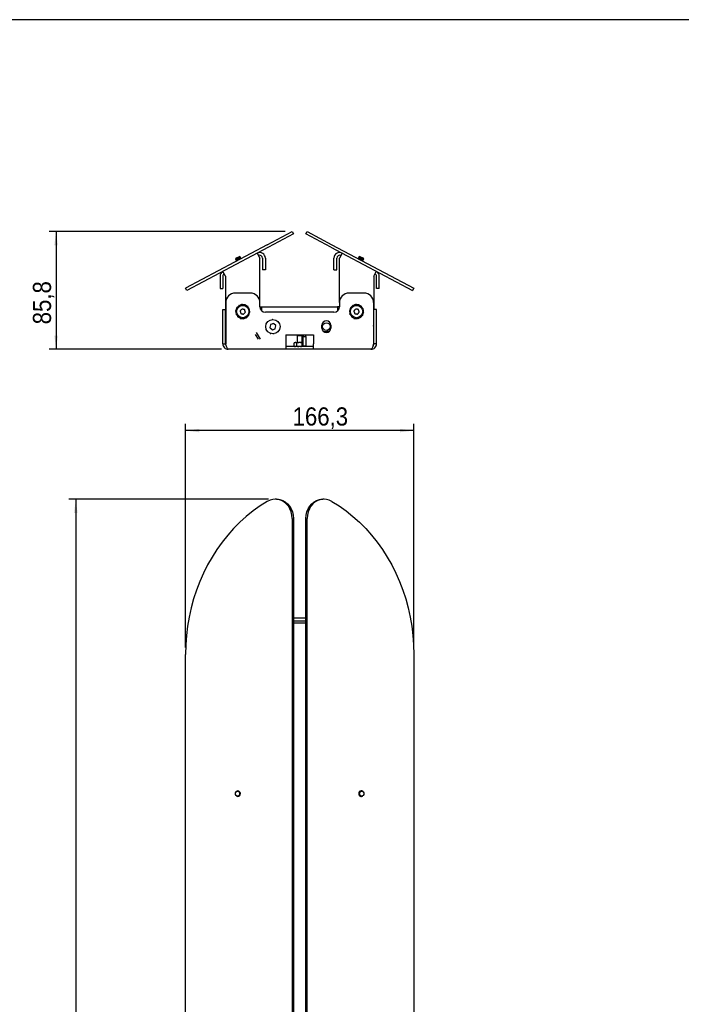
# Model space of a CAD drawing. Header units: millimetres. Extents: x 55 to 2105, y 106 to 1541.
# Tile 3 of 6: x 515 to 997, y 823 to 1541. Entities that reach past the tile are written whole.
import ezdxf

# ---------------------------------------------------------------- set-up
doc = ezdxf.new("R2010")
doc.units = ezdxf.units.MM
doc.header["$LTSCALE"] = 5
doc.linetypes.add('SLD-Solido', pattern=[0])
doc.layers.add('QUOTE', color=1, linetype='SLD-Solido')
doc.layers.add('SCHIZZI', color=9, linetype='Continuous')
doc.styles.add('SLDTEXTSTYLE3', font='GOTHIC.TTF', dxfattribs={"width": 0.913})
doc.dimstyles.new('SLDDIMSTYLE0', dxfattribs={"dimtxt": 13.229167, "dimasz": 10, "dimexe": 0, "dimexo": 0.0625, "dimgap": 3.307292, "dimtad": 1, "dimdec": 1, "dimrnd": 1e-09, "dimzin": 12, "dimdsep": 46, "dimtxsty": 'SLDTEXTSTYLE3', "dimsah": 1, "dimcen": 0.09, "dimadec": 0, "dimazin": 3, "dimtfac": 1, "dimtdec": 1, "dimtofl": 0, "dimtmove": 0, "dimatfit": 3, "dimfxl": 1, "dimfrac": 2, "dimtolj": 1, "dimtzin": 12, "dimarcsym": 0})
doc.dimstyles.new('SLDDIMSTYLE1', dxfattribs={"dimtxt": 13.229167, "dimasz": 10, "dimexe": 0, "dimexo": 0.0625, "dimgap": 3.307292, "dimtad": 1, "dimdec": 0, "dimrnd": 1e-09, "dimzin": 12, "dimdsep": 46, "dimtxsty": 'SLDTEXTSTYLE3', "dimsah": 1, "dimcen": 0.09, "dimadec": 0, "dimazin": 3, "dimtfac": 1, "dimtdec": 0, "dimtofl": 0, "dimtmove": 0, "dimatfit": 3, "dimfxl": 1, "dimfrac": 2, "dimtolj": 1, "dimtzin": 12, "dimarcsym": 0})

# ---------------------------------------------------------------- blocks, each defined once
blk = doc.blocks.new('_D')
at = {"layer": 'QUOTE', "transparency": 16777216}
for p, q in [((635.75, 1083.37), (635.75, 1246.45)), ((802.08, 1241.45), (635.75, 1241.45)), ((802.08, 1083.37), (802.08, 1246.45))]:
    blk.add_line(p, q, dxfattribs=at)
for points in [[(635.75, 1241.45), (645.75, 1240.2), (645.75, 1242.7)], [(802.08, 1241.45), (792.08, 1242.7), (792.08, 1240.2)]]:
    blk.add_solid(points, dxfattribs=at)
at = {"layer": 'QUOTE', "transparency": 16777216, "insert": (713.79, 1258.35), "char_height": 13.229, "attachment_point": 1, "style": 'SLDTEXTSTYLE3'}
blk.add_mtext('166,3', dxfattribs=at)
blk = doc.blocks.new('_D_1')
at = {"layer": 'QUOTE', "transparency": 16777216}
for p, q in [((696.09, 1191.45), (550.75, 1191.45)), ((555.75, 1191.45), (555.75, 391.28)), ((696.09, 391.28), (550.75, 391.28))]:
    blk.add_line(p, q, dxfattribs=at)
for points in [[(555.75, 1191.45), (554.5, 1181.45), (557, 1181.45)], [(555.75, 391.28), (557, 401.28), (554.5, 401.28)]]:
    blk.add_solid(points, dxfattribs=at)
at = {"layer": 'QUOTE', "transparency": 16777216, "insert": (538.85, 778.25), "char_height": 13.229, "attachment_point": 1, "rotation": 90, "style": 'SLDTEXTSTYLE3'}
blk.add_mtext('800', dxfattribs=at)
blk = doc.blocks.new('_D_2')
at = {"layer": 'QUOTE', "transparency": 16777216}
for p, q in [((708.45, 1386.48), (536.37, 1386.48)), ((541.37, 1386.48), (541.37, 1300.67)), ((661.92, 1300.67), (536.37, 1300.67))]:
    blk.add_line(p, q, dxfattribs=at)
for points in [[(541.37, 1386.48), (540.12, 1376.48), (542.62, 1376.48)], [(541.37, 1300.67), (542.62, 1310.67), (540.12, 1310.67)]]:
    blk.add_solid(points, dxfattribs=at)
at = {"layer": 'QUOTE', "transparency": 16777216, "insert": (524.47, 1318.89), "char_height": 13.229, "attachment_point": 1, "rotation": 90, "style": 'SLDTEXTSTYLE3'}
blk.add_mtext('85,8', dxfattribs=at)

msp = doc.modelspace()

# ---------------------------------------------------------------- linework, layer by layer
for p, q in [((695.36, 1376.86), (713.45, 1386.48)), ((713.45, 1386.48), (714.39, 1384.71)), ((723.45, 1384.71), (724.38, 1386.48)), ((724.38, 1386.48), (742.47, 1376.86)), ((714.39, 1384.71), (696.3, 1375.09)), ((741.54, 1375.09), (723.45, 1384.71)), ((695.36, 1376.86), (635.75, 1345.16)), ((696.3, 1375.09), (636.69, 1343.4)), ((688.04, 1370.7), (689.92, 1367.17)), ((741.54, 1375.09), (801.15, 1343.4)), ((742.47, 1376.86), (802.08, 1345.16)), ((749.8, 1370.7), (747.92, 1367.17)), ((675.21, 1368.41), (672.12, 1366.76)), ((672.12, 1366.76), (672.31, 1366.41)), ((672.43, 1366.18), (672.54, 1365.96)), ((672.66, 1365.74), (672.78, 1365.52)), ((672.89, 1365.3), (673.01, 1365.08)), ((674.86, 1367.97), (675.13, 1367.83)), ((675.52, 1367.83), (675.21, 1368.41)), ((675.75, 1367.38), (675.63, 1367.61)), ((675.98, 1366.94), (675.87, 1367.16)), ((676.15, 1366.64), (676.1, 1366.72)), ((689.92, 1334.67), (689.92, 1367.17)), ((691.92, 1367.17), (691.92, 1358.52)), ((693.92, 1367.17), (693.92, 1358.52)), ((743.92, 1358.52), (743.92, 1367.17)), ((745.92, 1358.52), (745.92, 1367.17)), ((747.92, 1334.67), (747.92, 1367.17)), ((761.85, 1366.94), (761.73, 1366.72)), ((762.09, 1367.38), (761.97, 1367.17)), ((762.32, 1367.83), (762.2, 1367.61)), ((762.63, 1368.41), (762.44, 1368.05)), ((765.72, 1366.76), (762.63, 1368.41)), ((764.78, 1365), (764.82, 1365.08)), ((764.94, 1365.3), (765.06, 1365.52)), ((765.16, 1366.81), (765.2, 1366.51)), ((765.18, 1365.74), (765.29, 1365.96)), ((765.41, 1366.18), (765.72, 1366.76)), ((664.92, 1353.87), (663.04, 1357.41)), ((693.92, 1358.52), (691.92, 1358.52)), ((743.92, 1358.52), (745.92, 1358.52)), ((772.92, 1353.87), (774.8, 1357.41)), ((660.92, 1353.87), (660.92, 1344.98)), ((662.92, 1353.87), (662.92, 1344.98)), ((664.92, 1353.87), (664.92, 1329.67)), ((772.92, 1353.87), (772.92, 1329.67)), ((774.92, 1344.98), (774.92, 1353.87)), ((776.92, 1344.98), (776.92, 1353.87)), ((636.69, 1343.4), (635.75, 1345.16)), ((660.92, 1344.98), (662.92, 1344.98)), ((776.92, 1344.98), (774.92, 1344.98)), ((802.08, 1345.16), (801.15, 1343.4)), ((665.02, 1334.67), (665.02, 1304.67)), ((682.92, 1341.67), (672.02, 1341.67)), ((689.92, 1331.67), (689.92, 1334.67)), ((747.92, 1334.67), (747.92, 1331.67)), ((765.82, 1341.67), (754.92, 1341.67)), ((772.82, 1334.67), (772.82, 1304.67)), ((662.92, 1304.67), (662.92, 1329.67)), ((662.92, 1329.67), (664.92, 1329.67)), ((664.92, 1304.67), (664.92, 1329.67)), ((673.02, 1329.11), (672.18, 1328.93)), ((673.86, 1330.92), (673.03, 1331.13)), ((675.41, 1332.19), (674.75, 1332.74)), ((677.35, 1332.67), (677, 1333.44)), ((679.31, 1332.25), (679.33, 1333.1)), ((680.9, 1331.02), (681.28, 1331.79)), ((681.79, 1329.23), (682.47, 1329.75)), ((681.82, 1327.23), (682.65, 1327.4)), ((689.92, 1331.67), (691.42, 1331.67)), ((691.42, 1330.67), (690.04, 1330.67)), ((691.42, 1331.67), (746.42, 1331.67)), ((691.42, 1329.67), (691.42, 1331.67)), ((691.42, 1328.54), (691.42, 1329.67)), ((743.92, 1327.67), (693.92, 1327.67)), ((739.2, 1331.71), (739.17, 1331.67)), ((739.31, 1331.67), (739.2, 1331.71)), ((746.42, 1331.67), (746.42, 1329.67)), ((747.92, 1331.67), (746.42, 1331.67)), ((746.42, 1330.67), (747.79, 1330.67)), ((746.42, 1329.67), (746.42, 1328.54)), ((746.76, 1329.1), (746.42, 1329.22)), ((746.77, 1328.86), (746.76, 1329.1)), ((756.02, 1329.11), (755.18, 1328.93)), ((756.86, 1330.92), (756.03, 1331.13)), ((758.41, 1332.19), (757.75, 1332.74)), ((760.35, 1332.67), (760, 1333.44)), ((762.31, 1332.25), (762.33, 1333.1)), ((763.9, 1331.02), (764.28, 1331.79)), ((764.79, 1329.23), (765.47, 1329.75)), ((764.82, 1327.23), (765.65, 1327.4)), ((774.92, 1329.67), (772.92, 1329.67)), ((772.92, 1304.67), (772.92, 1329.67)), ((774.92, 1304.67), (774.92, 1329.67)), ((662.92, 1321.01), (662.89, 1321.01)), ((662.92, 1321), (662.89, 1321)), ((673.04, 1327.1), (672.37, 1326.58)), ((673.94, 1325.31), (673.56, 1324.55)), ((675.52, 1324.09), (675.51, 1323.23)), ((677.48, 1323.67), (677.84, 1322.89)), ((679.43, 1324.14), (680.09, 1323.6)), ((680.97, 1325.41), (681.8, 1325.21)), ((696.78, 1321.71), (696.75, 1321.74)), ((699.01, 1322.4), (699, 1322.44)), ((701.33, 1322.06), (701.33, 1322.1)), ((703.26, 1320.75), (703.28, 1320.79)), ((756.04, 1327.1), (755.37, 1326.58)), ((756.94, 1325.31), (756.56, 1324.55)), ((758.52, 1324.09), (758.51, 1323.23)), ((760.48, 1323.67), (760.84, 1322.89)), ((762.43, 1324.14), (763.09, 1323.6)), ((763.97, 1325.41), (764.8, 1325.21)), ((662.89, 1317.94), (662.92, 1317.94)), ((662.89, 1317.93), (662.92, 1317.93)), ((664.92, 1318.67), (665.02, 1317.49)), ((694.22, 1317.94), (694.18, 1317.93)), ((694.4, 1315.61), (694.37, 1315.58)), ((694.37, 1315.58), (694.61, 1315.27)), ((695.03, 1320.13), (694.98, 1319.92)), ((695.07, 1320.12), (695.03, 1320.13)), ((695.57, 1313.58), (695.56, 1313.55)), ((695.56, 1313.55), (695.98, 1313.34)), ((697.25, 1316.57), (697.22, 1316.45)), ((697.22, 1316.45), (697.31, 1316.37)), ((697.67, 1318.59), (697.25, 1316.57)), ((697.31, 1316.37), (698.85, 1314.99)), ((697.7, 1318.71), (697.67, 1318.59)), ((697.82, 1318.75), (697.7, 1318.71)), ((699.78, 1319.39), (697.82, 1318.75)), ((698.85, 1314.99), (698.94, 1314.91)), ((698.94, 1314.91), (699.06, 1314.95)), ((699.06, 1314.95), (701.02, 1315.59)), ((699.89, 1319.43), (699.78, 1319.39)), ((699.99, 1319.34), (699.89, 1319.43)), ((701.52, 1317.97), (699.99, 1319.34)), ((701.02, 1315.59), (701.14, 1315.62)), ((701.14, 1315.62), (701.16, 1315.75)), ((701.16, 1315.75), (701.59, 1317.76)), ((701.61, 1317.88), (701.52, 1317.97)), ((701.59, 1317.76), (701.61, 1317.88)), ((703.76, 1314.22), (703.8, 1314.21)), ((704.43, 1318.72), (704.47, 1318.75)), ((704.61, 1316.4), (704.65, 1316.4)), ((735.82, 1318.06), (735.17, 1318.29)), ((735.17, 1316.17), (735.17, 1318.17)), ((736.32, 1318.95), (735.36, 1319.28)), ((736.13, 1313.93), (736.1, 1313.89)), ((736.34, 1313.67), (738.92, 1313.67)), ((740.49, 1313.67), (738.92, 1313.67)), ((741.67, 1316.05), (741.02, 1316.27)), ((741.67, 1317.1), (741.17, 1317.28)), ((741.67, 1318.17), (741.67, 1316.17)), ((772.82, 1317.49), (772.92, 1318.67)), ((686.53, 1311.37), (688.58, 1308.09)), ((687.15, 1312.82), (690.16, 1308.03)), ((697.51, 1312.28), (697.51, 1312.23)), ((697.51, 1312.23), (697.99, 1312.22)), ((699.82, 1311.93), (699.84, 1311.89)), ((699.84, 1311.89), (700.25, 1312.08)), ((702.05, 1312.63), (702.09, 1312.6)), ((708.92, 1311.17), (728.92, 1311.17)), ((708.92, 1311.17), (708.92, 1304.67)), ((717.33, 1310.67), (717.13, 1310.47)), ((717.13, 1310.47), (717.13, 1305.57)), ((720.71, 1310.47), (717.13, 1310.47)), ((717.33, 1310.67), (720.51, 1310.67)), ((720.71, 1310.47), (720.51, 1310.67)), ((720.71, 1305.57), (720.71, 1310.47)), ((721.79, 1311.17), (721.17, 1309.67)), ((721.17, 1309.67), (721.17, 1302.92)), ((723.67, 1309.67), (721.17, 1309.67)), ((723.67, 1309.67), (723.04, 1311.17)), ((723.67, 1302.92), (723.67, 1309.67)), ((728.92, 1311.17), (728.92, 1304.67)), ((662.92, 1304.67), (664.92, 1304.67)), ((708.92, 1300.67), (666.92, 1300.67)), ((708.92, 1304.67), (708.92, 1300.67)), ((728.92, 1302.67), (708.92, 1302.67)), ((728.92, 1300.67), (708.92, 1300.67)), ((715.72, 1305.57), (715.02, 1305.3)), ((715.02, 1302.93), (715.02, 1305.3)), ((715.02, 1302.93), (715.72, 1302.67)), ((715.5, 1305.57), (715.72, 1305.57)), ((716.25, 1305.57), (715.72, 1305.57)), ((716.25, 1305.57), (718.36, 1305.57)), ((716.95, 1305.3), (716.25, 1305.57)), ((716.25, 1302.67), (716.95, 1302.93)), ((716.95, 1302.93), (716.95, 1305.3)), ((719.43, 1305.57), (718.36, 1305.57)), ((719.43, 1305.57), (721.17, 1305.57)), ((721.17, 1305.42), (720.85, 1305.3)), ((720.85, 1302.93), (720.85, 1305.3)), ((720.85, 1302.93), (721.11, 1302.83)), ((721.17, 1302.92), (720.92, 1302.67)), ((723.67, 1302.92), (721.17, 1302.92)), ((723.92, 1302.67), (723.67, 1302.92)), ((728.92, 1300.67), (728.92, 1304.67)), ((770.92, 1300.67), (728.92, 1300.67)), ((774.92, 1304.67), (772.92, 1304.67)), ((702.03, 1191.45), (701.09, 1191.45)), ((736.75, 1191.45), (735.81, 1191.45)), ((713.45, 1177.45), (713.45, 405.28)), ((714.39, 1177.45), (714.39, 405.28)), ((723.45, 405.28), (723.45, 1177.45)), ((724.38, 405.28), (724.38, 1177.45)), ((714.39, 1104.87), (723.45, 1104.87)), ((714.39, 1102.87), (723.45, 1102.87)), ((714.39, 1101.37), (723.45, 1101.37)), ((635.75, 504.37), (635.75, 1078.37)), ((802.08, 1078.37), (802.08, 504.37)), ((672.67, 978.1), (672.63, 978.28)), ((673.31, 978.64), (672.71, 978.09)), ((673.79, 978.62), (673.66, 978.62)), ((762.98, 978.1), (762.7, 978.28)), ((762.7, 978.28), (762.86, 978.1)), ((762.86, 978.1), (762.98, 978.1)), ((764.17, 978.62), (764.04, 978.62)), ((673.66, 975.12), (673.91, 975.12)), ((763.92, 975.12), (764.17, 975.12))]:
    msp.add_line(p, q)
at = {"flags": 128}
for points in [[(672.44, 1366.15), (672.36, 1366.11), (672.2, 1366.07), (672.36, 1366.19), (672.69, 1366.4), (673.3, 1366.76), (674.03, 1367.18), (674.71, 1367.59), (675.13, 1367.83), (675.13, 1367.83)], [(762.3, 1367.79), (762.22, 1367.84), (762.1, 1367.94), (762.29, 1367.88), (762.65, 1367.72), (763.28, 1367.42), (764.05, 1367.06), (764.76, 1366.71), (765.2, 1366.51), (765.2, 1366.51)], [(713.45, 1177.45), (713.27, 1179.84), (712.73, 1182.15), (711.86, 1184.33), (710.67, 1186.3), (709.2, 1188.02), (707.49, 1189.43), (705.6, 1190.49), (703.57, 1191.17), (701.48, 1191.45), (699.37, 1191.32), (697.31, 1190.78), (695.36, 1189.86)], [(702.03, 1191.45), (702.42, 1191.45), (704.51, 1191.17), (706.54, 1190.49), (708.43, 1189.43), (710.14, 1188.02), (711.61, 1186.3), (712.8, 1184.33), (713.67, 1182.15), (714.21, 1179.84), (714.39, 1177.45)], [(723.45, 1177.45), (723.63, 1179.84), (724.16, 1182.15), (725.04, 1184.33), (726.23, 1186.3), (727.7, 1188.02), (729.4, 1189.43), (731.3, 1190.49), (733.32, 1191.17), (735.42, 1191.45), (735.81, 1191.45)], [(742.47, 1189.86), (740.53, 1190.78), (738.47, 1191.32), (736.36, 1191.45), (734.26, 1191.17), (732.24, 1190.49), (730.34, 1189.43), (728.64, 1188.02), (727.17, 1186.3), (725.98, 1184.33), (725.1, 1182.15), (724.57, 1179.84), (724.38, 1177.45)], [(695.36, 1189.86), (690.08, 1186.52), (684.97, 1182.86), (680.04, 1178.89), (675.31, 1174.63), (670.79, 1170.08), (666.49, 1165.25), (662.44, 1160.17), (658.63, 1154.85), (655.09, 1149.3), (651.81, 1143.54), (648.82, 1137.58), (646.12, 1131.45), (643.72, 1125.17), (641.63, 1118.74), (639.84, 1112.2), (638.38, 1105.55), (637.23, 1098.83), (636.41, 1092.04), (635.92, 1085.21), (635.75, 1078.37)], [(742.47, 1189.86), (747.76, 1186.52), (752.87, 1182.86), (757.8, 1178.89), (762.53, 1174.63), (767.05, 1170.08), (771.34, 1165.25), (775.4, 1160.17), (779.2, 1154.85), (782.75, 1149.3), (786.02, 1143.54), (789.01, 1137.58), (791.71, 1131.45), (794.11, 1125.17), (796.21, 1118.74), (797.99, 1112.2), (799.46, 1105.55), (800.61, 1098.83), (801.43, 1092.04), (801.92, 1085.21), (802.08, 1078.37)], [(672.12, 976.87), (672.23, 977.54), (672.57, 978.1), (673.07, 978.48), (673.66, 978.62), (674.25, 978.48), (674.75, 978.1), (675.09, 977.54), (675.21, 976.87), (675.09, 976.2), (674.75, 975.63), (674.25, 975.25), (673.66, 975.12), (673.07, 975.25), (672.57, 975.63), (672.23, 976.2), (672.12, 976.87)], [(673, 975.3), (673.15, 975.15), (673.85, 974.88), (674.57, 974.97), (675.19, 975.39), (675.61, 976.09), (675.74, 976.9), (675.54, 977.74), (675.19, 978.28), (674.55, 978.74), (673.79, 978.86), (673.07, 978.64), (672.63, 978.28), (672.63, 978.28)], [(762.63, 976.87), (762.75, 977.54), (763.08, 978.1), (763.58, 978.48), (764.17, 978.62), (764.76, 978.48), (765.27, 978.1), (765.6, 977.54), (765.72, 976.87), (765.6, 976.2), (765.27, 975.63), (764.76, 975.25), (764.17, 975.12), (763.58, 975.25), (763.08, 975.63), (762.75, 976.2), (762.63, 976.87)]]:
    msp.add_lwpolyline(points, dxfattribs=at)
for centre, radius in [((677.42, 1328.17), 4.5), ((760.42, 1328.17), 4.5), ((699.42, 1317.17), 5.25), ((738.42, 1317.17), 2.75)]:
    msp.add_circle(centre, radius)
for centre, radius, start, end in [((689.92, 1367.17), 4, 0, 118), ((747.92, 1367.17), 4, 62, 180), ((689.92, 1367.17), 2, 0, 118), ((747.92, 1367.17), 2, 62, 180), ((664.92, 1353.87), 4, 118, 180), ((772.92, 1353.87), 4, 0, 62), ((664.92, 1353.87), 2, 118, 180), ((772.92, 1353.87), 2, 0, 62), ((672.02, 1334.67), 7, 90, 180), ((682.92, 1334.67), 7, 0, 90), ((754.92, 1334.67), 7, 90, 180), ((765.82, 1334.67), 7, 0, 90), ((693.92, 1331.67), 4, 180, 270), ((743.92, 1331.67), 4, 270, 0), ((738.42, 1318.17), 3.25, 0, 180), ((738.42, 1316.17), 3.25, 180, 0), ((716.12, 1303.88), 1.8, 110.27674, 128.14919), ((716.12, 1304.36), 1.8, 232.61611, 249.72326)]:
    msp.add_arc(centre, radius, start, end)
for points, knots in [([(672.31, 1366.41), (672.29, 1366.35), (672.26, 1366.24), (672.22, 1366.13), (672.2, 1366.07)], [0, 0, 0, 0, 0.499984, 1, 1, 1, 1]), ([(672.31, 1366.41), (672.34, 1366.44), (672.38, 1366.48), (672.74, 1366.71), (673.25, 1367.01), (673.89, 1367.39), (674.47, 1367.73), (674.74, 1367.9), (674.86, 1367.97)], [0, 0, 0, 0, 0.177562, 0.322729, 0.504677, 0.690502, 0.869447, 1, 1, 1, 1]), ([(672.43, 1366.19), (672.43, 1366.18), (672.38, 1366.17), (672.52, 1366.27), (672.85, 1366.48), (673.34, 1366.78), (673.74, 1367.01), (673.92, 1367.12)], [0, 0, 0, 0, 0.010439, 0.284758, 0.498405, 0.766186, 1, 1, 1, 1]), ([(672.68, 1365.71), (672.65, 1365.7), (672.47, 1365.61), (672.4, 1365.6), (672.53, 1365.71), (672.93, 1365.96), (673.52, 1366.31), (674.26, 1366.74), (674.99, 1367.16), (675.54, 1367.5), (675.85, 1367.7), (675.83, 1367.7), (675.81, 1367.71)], [0, 0, 0, 0, 0.0221003, 0.1356427, 0.253691, 0.3456331, 0.4608707, 0.5785607, 0.6918982, 0.809755, 0.9245224, 1, 1, 1, 1]), ([(672.54, 1365.97), (672.53, 1365.91), (672.49, 1365.8), (672.46, 1365.68), (672.44, 1365.63)], [0, 0, 0, 0, 0.499984, 1, 1, 1, 1]), ([(672.55, 1365.97), (672.57, 1366), (672.62, 1366.04), (672.97, 1366.26), (673.48, 1366.57), (674.13, 1366.95), (674.76, 1367.33), (675.25, 1367.63), (675.52, 1367.8), (675.49, 1367.81), (675.48, 1367.81)], [0, 0, 0, 0, 0.130743, 0.237632, 0.371604, 0.508431, 0.640192, 0.777213, 0.910638, 1, 1, 1, 1]), ([(672.66, 1365.74), (672.66, 1365.74), (672.61, 1365.73), (672.76, 1365.83), (673.08, 1366.04), (673.57, 1366.33), (673.97, 1366.57), (674.16, 1366.68)], [0, 0, 0, 0, 0.010439, 0.284758, 0.498405, 0.766186, 1, 1, 1, 1]), ([(672.91, 1365.27), (672.88, 1365.25), (672.7, 1365.17), (672.64, 1365.16), (672.77, 1365.27), (673.17, 1365.52), (673.75, 1365.86), (674.49, 1366.3), (675.22, 1366.72), (675.78, 1367.06), (676.09, 1367.26), (676.06, 1367.26), (676.05, 1367.26)], [0, 0, 0, 0, 0.0221, 0.135643, 0.253691, 0.345633, 0.460871, 0.578561, 0.691898, 0.809755, 0.924522, 1, 1, 1, 1]), ([(672.78, 1365.52), (672.76, 1365.47), (672.73, 1365.36), (672.69, 1365.24), (672.67, 1365.19)], [0, 0, 0, 0, 0.499984, 1, 1, 1, 1]), ([(672.78, 1365.53), (672.81, 1365.55), (672.85, 1365.6), (673.21, 1365.82), (673.71, 1366.13), (674.36, 1366.51), (675, 1366.88), (675.48, 1367.18), (675.75, 1367.36), (675.73, 1367.37), (675.72, 1367.37)], [0, 0, 0, 0, 0.1307429, 0.2376318, 0.3716043, 0.5084308, 0.6401921, 0.7772127, 0.9106379, 1, 1, 1, 1]), ([(672.9, 1365.3), (672.9, 1365.3), (672.85, 1365.29), (672.99, 1365.39), (673.32, 1365.6), (673.81, 1365.89), (674.21, 1366.13), (674.39, 1366.24)], [0, 0, 0, 0, 0.010439, 0.284758, 0.498405, 0.766186, 1, 1, 1, 1]), ([(673.02, 1365.09), (673.04, 1365.11), (673.09, 1365.16), (673.44, 1365.38), (673.95, 1365.69), (674.6, 1366.07), (675.23, 1366.44), (675.72, 1366.74), (675.99, 1366.92), (675.96, 1366.93), (675.95, 1366.93)], [0, 0, 0, 0, 0.130743, 0.237632, 0.371604, 0.508431, 0.640192, 0.777213, 0.910638, 1, 1, 1, 1]), ([(675.85, 1367.72), (675.79, 1367.74), (675.68, 1367.78), (675.57, 1367.81), (675.51, 1367.83)], [0, 0, 0, 0, 0.503925, 1, 1, 1, 1]), ([(676.09, 1367.28), (676.03, 1367.3), (675.92, 1367.33), (675.8, 1367.37), (675.75, 1367.39)], [0, 0, 0, 0, 0.503925, 1, 1, 1, 1]), ([(676.32, 1366.84), (676.26, 1366.86), (676.15, 1366.89), (676.04, 1366.93), (675.98, 1366.94)], [0, 0, 0, 0, 0.503925, 1, 1, 1, 1]), ([(761.83, 1366.91), (761.81, 1366.93), (761.64, 1367.03), (761.59, 1367.08), (761.76, 1367.03), (762.18, 1366.84), (762.8, 1366.55), (763.57, 1366.18), (764.33, 1365.81), (764.92, 1365.54), (765.26, 1365.39), (765.25, 1365.42), (765.24, 1365.43)], [0, 0, 0, 0, 0.0221003, 0.1356427, 0.253691, 0.3456331, 0.4608707, 0.5785607, 0.6918982, 0.809755, 0.9245224, 1, 1, 1, 1]), ([(761.97, 1367.17), (761.91, 1367.15), (761.8, 1367.11), (761.69, 1367.08), (761.63, 1367.06)], [0, 0, 0, 0, 0.499984, 1, 1, 1, 1]), ([(761.74, 1366.72), (761.78, 1366.71), (761.84, 1366.7), (762.22, 1366.53), (762.76, 1366.28), (763.44, 1365.96), (764.1, 1365.65), (764.62, 1365.41), (764.92, 1365.28), (764.91, 1365.31), (764.91, 1365.32)], [0, 0, 0, 0, 0.130743, 0.237632, 0.371604, 0.508431, 0.640192, 0.777213, 0.910638, 1, 1, 1, 1]), ([(761.86, 1366.94), (761.85, 1366.94), (761.81, 1366.98), (761.98, 1366.91), (762.33, 1366.76), (762.85, 1366.52), (763.27, 1366.32), (763.47, 1366.23)], [0, 0, 0, 0, 0.010439, 0.284758, 0.498405, 0.766186, 1, 1, 1, 1]), ([(762.07, 1367.35), (762.04, 1367.37), (761.87, 1367.47), (761.83, 1367.52), (761.99, 1367.47), (762.42, 1367.28), (763.03, 1366.99), (763.81, 1366.62), (764.56, 1366.25), (765.16, 1365.98), (765.49, 1365.83), (765.48, 1365.86), (765.48, 1365.87)], [0, 0, 0, 0, 0.0221, 0.135643, 0.253691, 0.345633, 0.460871, 0.578561, 0.691898, 0.809755, 0.924522, 1, 1, 1, 1]), ([(762.21, 1367.61), (762.15, 1367.59), (762.04, 1367.56), (761.92, 1367.52), (761.87, 1367.5)], [0, 0, 0, 0, 0.4999842, 1, 1, 1, 1]), ([(761.98, 1367.16), (762.01, 1367.16), (762.08, 1367.15), (762.46, 1366.98), (763, 1366.73), (763.68, 1366.41), (764.34, 1366.09), (764.86, 1365.85), (765.16, 1365.73), (765.15, 1365.75), (765.14, 1365.76)], [0, 0, 0, 0, 0.130743, 0.237632, 0.371604, 0.508431, 0.640192, 0.777213, 0.910638, 1, 1, 1, 1]), ([(762.09, 1367.38), (762.09, 1367.38), (762.05, 1367.42), (762.22, 1367.36), (762.57, 1367.2), (763.09, 1366.96), (763.51, 1366.76), (763.7, 1366.67)], [0, 0, 0, 0, 0.010439, 0.284758, 0.498405, 0.766186, 1, 1, 1, 1]), ([(762.44, 1368.05), (762.38, 1368.03), (762.27, 1368), (762.16, 1367.96), (762.1, 1367.95)], [0, 0, 0, 0, 0.499984, 1, 1, 1, 1]), ([(762.21, 1367.6), (762.25, 1367.6), (762.31, 1367.59), (762.69, 1367.42), (763.23, 1367.17), (763.91, 1366.85), (764.57, 1366.53), (765.09, 1366.29), (765.39, 1366.17), (765.38, 1366.19), (765.38, 1366.2)], [0, 0, 0, 0, 0.130743, 0.237632, 0.371604, 0.508431, 0.640192, 0.777213, 0.910638, 1, 1, 1, 1]), ([(762.32, 1367.82), (762.32, 1367.82), (762.28, 1367.86), (762.45, 1367.8), (762.8, 1367.64), (763.32, 1367.4), (763.74, 1367.2), (763.94, 1367.11)], [0, 0, 0, 0, 0.010439, 0.284758, 0.498405, 0.766186, 1, 1, 1, 1]), ([(762.45, 1368.05), (762.48, 1368.04), (762.55, 1368.03), (762.93, 1367.86), (763.47, 1367.61), (764.14, 1367.29), (764.75, 1367), (765.04, 1366.87), (765.16, 1366.81)], [0, 0, 0, 0, 0.177562, 0.322729, 0.504677, 0.690502, 0.869447, 1, 1, 1, 1]), ([(765.04, 1364.97), (765.03, 1365.02), (764.99, 1365.13), (764.96, 1365.25), (764.94, 1365.3)], [0, 0, 0, 0, 0.503925, 1, 1, 1, 1]), ([(765.28, 1365.41), (765.26, 1365.46), (765.23, 1365.58), (765.19, 1365.69), (765.18, 1365.74)], [0, 0, 0, 0, 0.503925, 1, 1, 1, 1]), ([(765.51, 1365.85), (765.5, 1365.9), (765.46, 1366.02), (765.43, 1366.13), (765.41, 1366.18)], [0, 0, 0, 0, 0.503925, 1, 1, 1, 1]), ([(672.18, 1328.93), (672.23, 1328.68), (672.33, 1328.24), (672.46, 1327.63), (672.55, 1327.21), (672.6, 1326.97), (672.63, 1326.83), (672.64, 1326.79)], [0, 0, 0, 0, 0.341623, 0.589476, 0.78492, 0.927705, 1, 1, 1, 1]), ([(673.03, 1331.13), (672.97, 1330.87), (672.86, 1330.44), (672.72, 1329.84), (672.61, 1329.41), (672.55, 1329.18), (672.52, 1329.04), (672.51, 1329)], [0, 0, 0, 0, 0.341623, 0.589476, 0.78492, 0.927705, 1, 1, 1, 1]), ([(674.75, 1332.74), (674.58, 1332.54), (674.3, 1332.19), (673.91, 1331.71), (673.63, 1331.38), (673.48, 1331.19), (673.39, 1331.08), (673.36, 1331.05)], [0, 0, 0, 0, 0.341623, 0.589476, 0.78492, 0.927705, 1, 1, 1, 1]), ([(677, 1333.44), (676.76, 1333.33), (676.35, 1333.15), (675.79, 1332.89), (675.4, 1332.7), (675.18, 1332.6), (675.05, 1332.54), (675.01, 1332.52)], [0, 0, 0, 0, 0.341623, 0.589476, 0.78492, 0.927705, 1, 1, 1, 1]), ([(676.85, 1330.09), (676.74, 1329.97), (676.51, 1329.73), (676.17, 1329.36), (675.82, 1329), (675.59, 1328.76), (675.47, 1328.64)], [0, 0, 0, 0, 0.249045, 0.498608, 0.749136, 1, 1, 1, 1]), ([(675.47, 1328.64), (675.52, 1328.48), (675.61, 1328.16), (675.76, 1327.68), (675.9, 1327.2), (675.99, 1326.88), (676.04, 1326.72)], [0, 0, 0, 0, 0.249045, 0.498608, 0.749136, 1, 1, 1, 1]), ([(678.8, 1329.61), (678.64, 1329.65), (678.31, 1329.73), (677.83, 1329.85), (677.34, 1329.97), (677.02, 1330.05), (676.85, 1330.09)], [0, 0, 0, 0, 0.249045, 0.498608, 0.749136, 1, 1, 1, 1]), ([(679.33, 1333.1), (679.07, 1333.11), (678.62, 1333.11), (678, 1333.12), (677.56, 1333.13), (677.32, 1333.13), (677.18, 1333.14), (677.14, 1333.14)], [0, 0, 0, 0, 0.341623, 0.589476, 0.78492, 0.927705, 1, 1, 1, 1]), ([(677.98, 1326.25), (678.1, 1326.37), (678.33, 1326.61), (678.67, 1326.97), (679.02, 1327.33), (679.25, 1327.58), (679.36, 1327.7)], [0, 0, 0, 0, 0.249045, 0.498608, 0.749136, 1, 1, 1, 1]), ([(679.36, 1327.7), (679.31, 1327.86), (679.22, 1328.17), (679.08, 1328.65), (678.94, 1329.13), (678.84, 1329.45), (678.8, 1329.61)], [0, 0, 0, 0, 0.249045, 0.498608, 0.749136, 1, 1, 1, 1]), ([(681.28, 1331.79), (681.05, 1331.9), (680.65, 1332.1), (680.09, 1332.38), (679.7, 1332.57), (679.49, 1332.68), (679.36, 1332.74), (679.32, 1332.77)], [0, 0, 0, 0, 0.341623, 0.589476, 0.78492, 0.927705, 1, 1, 1, 1]), ([(682.47, 1329.75), (682.31, 1329.96), (682.03, 1330.31), (681.66, 1330.8), (681.39, 1331.15), (681.24, 1331.34), (681.16, 1331.45), (681.13, 1331.48)], [0, 0, 0, 0, 0.341623, 0.589476, 0.78492, 0.927705, 1, 1, 1, 1]), ([(682.65, 1327.4), (682.6, 1327.66), (682.51, 1328.1), (682.38, 1328.7), (682.29, 1329.13), (682.24, 1329.37), (682.21, 1329.5), (682.2, 1329.55)], [0, 0, 0, 0, 0.341623, 0.589476, 0.78492, 0.927705, 1, 1, 1, 1]), ([(755.18, 1328.93), (755.23, 1328.68), (755.33, 1328.24), (755.46, 1327.63), (755.55, 1327.21), (755.6, 1326.97), (755.63, 1326.83), (755.64, 1326.79)], [0, 0, 0, 0, 0.341623, 0.589476, 0.78492, 0.927705, 1, 1, 1, 1]), ([(756.03, 1331.13), (755.97, 1330.87), (755.86, 1330.44), (755.72, 1329.84), (755.61, 1329.41), (755.55, 1329.18), (755.52, 1329.04), (755.51, 1329)], [0, 0, 0, 0, 0.341623, 0.589476, 0.78492, 0.927705, 1, 1, 1, 1]), ([(757.75, 1332.74), (757.58, 1332.54), (757.3, 1332.19), (756.91, 1331.71), (756.63, 1331.38), (756.48, 1331.19), (756.39, 1331.08), (756.36, 1331.05)], [0, 0, 0, 0, 0.341623, 0.589476, 0.78492, 0.927705, 1, 1, 1, 1]), ([(760, 1333.44), (759.76, 1333.33), (759.35, 1333.15), (758.79, 1332.89), (758.4, 1332.7), (758.18, 1332.6), (758.05, 1332.54), (758.01, 1332.52)], [0, 0, 0, 0, 0.341623, 0.589476, 0.78492, 0.927705, 1, 1, 1, 1]), ([(759.73, 1330.05), (759.63, 1329.92), (759.41, 1329.66), (759.09, 1329.28), (758.77, 1328.9), (758.56, 1328.64), (758.45, 1328.51)], [0, 0, 0, 0, 0.249045, 0.498608, 0.749136, 1, 1, 1, 1]), ([(758.45, 1328.51), (758.5, 1328.36), (758.62, 1328.05), (758.79, 1327.58), (758.96, 1327.11), (759.08, 1326.79), (759.13, 1326.63)], [0, 0, 0, 0, 0.249045, 0.498608, 0.749136, 1, 1, 1, 1]), ([(761.7, 1329.7), (761.54, 1329.73), (761.21, 1329.79), (760.72, 1329.87), (760.23, 1329.96), (759.9, 1330.02), (759.73, 1330.05)], [0, 0, 0, 0, 0.249045, 0.498608, 0.749136, 1, 1, 1, 1]), ([(762.33, 1333.1), (762.07, 1333.11), (761.62, 1333.11), (761, 1333.12), (760.56, 1333.13), (760.32, 1333.13), (760.18, 1333.14), (760.14, 1333.14)], [0, 0, 0, 0, 0.341623, 0.589476, 0.78492, 0.927705, 1, 1, 1, 1]), ([(761.1, 1326.29), (761.21, 1326.42), (761.42, 1326.67), (761.74, 1327.05), (762.07, 1327.44), (762.28, 1327.69), (762.39, 1327.82)], [0, 0, 0, 0, 0.249045, 0.498608, 0.749136, 1, 1, 1, 1]), ([(762.39, 1327.82), (762.33, 1327.98), (762.22, 1328.29), (762.05, 1328.76), (761.87, 1329.23), (761.76, 1329.54), (761.7, 1329.7)], [0, 0, 0, 0, 0.249045, 0.498608, 0.749136, 1, 1, 1, 1]), ([(764.28, 1331.79), (764.05, 1331.9), (763.65, 1332.1), (763.09, 1332.38), (762.7, 1332.57), (762.49, 1332.68), (762.36, 1332.74), (762.32, 1332.77)], [0, 0, 0, 0, 0.341623, 0.589476, 0.78492, 0.927705, 1, 1, 1, 1]), ([(765.47, 1329.75), (765.31, 1329.96), (765.03, 1330.31), (764.66, 1330.8), (764.39, 1331.15), (764.24, 1331.34), (764.16, 1331.45), (764.13, 1331.48)], [0, 0, 0, 0, 0.341623, 0.589476, 0.78492, 0.927705, 1, 1, 1, 1]), ([(765.65, 1327.4), (765.6, 1327.66), (765.51, 1328.1), (765.38, 1328.7), (765.29, 1329.13), (765.24, 1329.37), (765.21, 1329.5), (765.2, 1329.55)], [0, 0, 0, 0, 0.341623, 0.589476, 0.78492, 0.927705, 1, 1, 1, 1]), ([(672.37, 1326.58), (672.53, 1326.38), (672.8, 1326.02), (673.18, 1325.53), (673.45, 1325.19), (673.59, 1325), (673.68, 1324.89), (673.71, 1324.85)], [0, 0, 0, 0, 0.341623, 0.589476, 0.78492, 0.927705, 1, 1, 1, 1]), ([(673.56, 1324.55), (673.79, 1324.43), (674.19, 1324.23), (674.74, 1323.96), (675.13, 1323.76), (675.35, 1323.65), (675.47, 1323.59), (675.51, 1323.57)], [0, 0, 0, 0, 0.341623, 0.589476, 0.78492, 0.927705, 1, 1, 1, 1]), ([(675.51, 1323.23), (675.77, 1323.23), (676.22, 1323.22), (676.83, 1323.21), (677.27, 1323.2), (677.51, 1323.2), (677.65, 1323.2), (677.7, 1323.2)], [0, 0, 0, 0, 0.341623, 0.589476, 0.78492, 0.927705, 1, 1, 1, 1]), ([(676.04, 1326.72), (676.2, 1326.68), (676.52, 1326.6), (677.01, 1326.48), (677.49, 1326.37), (677.82, 1326.29), (677.98, 1326.25)], [0, 0, 0, 0, 0.249045, 0.498608, 0.749136, 1, 1, 1, 1]), ([(677.84, 1322.89), (678.07, 1323), (678.48, 1323.19), (679.04, 1323.45), (679.44, 1323.63), (679.66, 1323.73), (679.78, 1323.79), (679.83, 1323.81)], [0, 0, 0, 0, 0.341623, 0.589476, 0.78492, 0.927705, 1, 1, 1, 1]), ([(680.09, 1323.6), (680.25, 1323.8), (680.54, 1324.14), (680.93, 1324.62), (681.21, 1324.96), (681.36, 1325.15), (681.45, 1325.25), (681.48, 1325.29)], [0, 0, 0, 0, 0.341623, 0.589476, 0.78492, 0.927705, 1, 1, 1, 1]), ([(681.8, 1325.21), (681.87, 1325.46), (681.97, 1325.89), (682.12, 1326.5), (682.22, 1326.92), (682.28, 1327.16), (682.31, 1327.29), (682.32, 1327.33)], [0, 0, 0, 0, 0.341623, 0.589476, 0.78492, 0.927705, 1, 1, 1, 1]), ([(755.37, 1326.58), (755.53, 1326.38), (755.8, 1326.02), (756.18, 1325.53), (756.45, 1325.19), (756.59, 1325), (756.68, 1324.89), (756.71, 1324.85)], [0, 0, 0, 0, 0.341623, 0.589476, 0.78492, 0.927705, 1, 1, 1, 1]), ([(756.56, 1324.55), (756.79, 1324.43), (757.19, 1324.23), (757.74, 1323.96), (758.13, 1323.76), (758.35, 1323.65), (758.47, 1323.59), (758.51, 1323.57)], [0, 0, 0, 0, 0.341623, 0.589476, 0.78492, 0.927705, 1, 1, 1, 1]), ([(758.51, 1323.23), (758.77, 1323.23), (759.22, 1323.22), (759.83, 1323.21), (760.27, 1323.2), (760.51, 1323.2), (760.65, 1323.2), (760.7, 1323.2)], [0, 0, 0, 0, 0.341623, 0.589476, 0.78492, 0.927705, 1, 1, 1, 1]), ([(759.13, 1326.63), (759.3, 1326.61), (759.62, 1326.55), (760.12, 1326.46), (760.61, 1326.37), (760.94, 1326.32), (761.1, 1326.29)], [0, 0, 0, 0, 0.249045, 0.498608, 0.749136, 1, 1, 1, 1]), ([(760.84, 1322.89), (761.07, 1323), (761.48, 1323.19), (762.04, 1323.45), (762.44, 1323.63), (762.66, 1323.73), (762.78, 1323.79), (762.83, 1323.81)], [0, 0, 0, 0, 0.341623, 0.589476, 0.78492, 0.927705, 1, 1, 1, 1]), ([(763.09, 1323.6), (763.25, 1323.8), (763.54, 1324.14), (763.93, 1324.62), (764.21, 1324.96), (764.36, 1325.15), (764.45, 1325.25), (764.48, 1325.29)], [0, 0, 0, 0, 0.341623, 0.589476, 0.78492, 0.927705, 1, 1, 1, 1]), ([(764.8, 1325.21), (764.87, 1325.46), (764.97, 1325.89), (765.12, 1326.5), (765.22, 1326.92), (765.28, 1327.16), (765.31, 1327.29), (765.32, 1327.33)], [0, 0, 0, 0, 0.341623, 0.589476, 0.78492, 0.927705, 1, 1, 1, 1]), ([(664.92, 1304.67), (664.94, 1304.4), (664.99, 1303.92), (665.29, 1303.54), (665.42, 1303.37)], [0, 0, 0, 0, 0.55166, 1, 1, 1, 1]), ([(666.92, 1300.67), (666.78, 1300.72), (666.49, 1300.81), (666.06, 1301.56), (665.64, 1302.66), (665.29, 1303.77), (665.08, 1304.45), (665.02, 1304.67)], [0, 0, 0, 0, 0.224324, 0.448684, 0.673044, 0.897403, 1, 1, 1, 1]), ([(718.36, 1305.57), (718.09, 1305.55), (717.61, 1305.51), (717.15, 1305.37), (716.95, 1305.3)], [0, 0, 0, 0, 0.5565, 1, 1, 1, 1]), ([(716.95, 1302.93), (717.24, 1302.85), (717.71, 1302.71), (718.19, 1302.68), (718.36, 1302.67)], [0, 0, 0, 0, 0.633784, 1, 1, 1, 1]), ([(720.85, 1305.3), (720.55, 1305.39), (720.09, 1305.52), (719.61, 1305.56), (719.43, 1305.57)], [0, 0, 0, 0, 0.633784, 1, 1, 1, 1]), ([(719.43, 1302.67), (719.7, 1302.69), (720.18, 1302.72), (720.64, 1302.87), (720.85, 1302.93)], [0, 0, 0, 0, 0.5565, 1, 1, 1, 1]), ([(772.82, 1304.67), (772.68, 1304.2), (772.39, 1303.26), (771.96, 1302.02), (771.54, 1301.11), (771.19, 1300.71), (770.98, 1300.68), (770.92, 1300.67)], [0, 0, 0, 0, 0.224325, 0.448684, 0.673044, 0.897404, 1, 1, 1, 1]), ([(772.42, 1303.39), (772.55, 1303.55), (772.85, 1303.93), (772.89, 1304.4), (772.92, 1304.67)], [0, 0, 0, 0, 0.441106, 1, 1, 1, 1]), ([(673.91, 975.15), (674.07, 975.15), (674.44, 975.16), (674.96, 975.55), (675.33, 976.16), (675.44, 976.91), (675.28, 977.6), (674.91, 978.16), (674.4, 978.55), (673.98, 978.58), (673.79, 978.6)], [0, 0, 0, 0, 0.100761, 0.236174, 0.372822, 0.505182, 0.6428, 0.749981, 0.88432, 1, 1, 1, 1]), ([(762.93, 978.65), (762.92, 978.65), (762.66, 978.57), (762.29, 978.11), (761.97, 977.35), (761.97, 976.47), (762.29, 975.68), (762.87, 975.09), (763.61, 974.81), (764.37, 974.92), (764.9, 975.19), (765.06, 975.45), (765.08, 975.48)], [0, 0, 0, 0, 0.007945, 0.132097, 0.252995, 0.374896, 0.498647, 0.618111, 0.742389, 0.86286, 0.985223, 1, 1, 1, 1]), ([(763.8, 978.6), (763.77, 978.6), (763.53, 978.65), (763.07, 978.44), (762.58, 977.98), (762.31, 977.28), (762.31, 976.53), (762.59, 975.82), (763.1, 975.33), (763.59, 975.09), (763.87, 975.14), (763.92, 975.15)], [0, 0, 0, 0, 0.021542, 0.1538, 0.291337, 0.425265, 0.560305, 0.697397, 0.829735, 0.967411, 1, 1, 1, 1]), ([(765.26, 978.09), (765.22, 978.16), (765.05, 978.46), (764.54, 978.79), (763.82, 978.92), (763.15, 978.72), (762.84, 978.41), (762.7, 978.28)], [0, 0, 0, 0, 0.068485, 0.318737, 0.574315, 0.820441, 1, 1, 1, 1]), ([(764.04, 978.6), (764.01, 978.6), (763.77, 978.65), (763.37, 978.48), (763.09, 978.21), (762.98, 978.1)], [0, 0, 0, 0, 0.08607, 0.614486, 1, 1, 1, 1])]:
    msp.add_open_spline(points, degree=3, knots=knots)
for points in [[(662.92, 1304.67), (662.98, 1304.14), (663.1, 1303.09), (664.02, 1301.77), (665.35, 1300.85), (666.39, 1300.73), (666.92, 1300.67)], [(770.92, 1300.67), (771.44, 1300.73), (772.49, 1300.85), (773.81, 1301.77), (774.74, 1303.09), (774.86, 1304.14), (774.92, 1304.67)]]:
    msp.add_open_spline(points, degree=3)
at = {"layer": 'SCHIZZI', "color": 7, "true_color": 0xffffff}
msp.add_lwpolyline([(54.92, 105.86), (2104.92, 105.86), (2104.83, 1540.86), (54.92, 1540.86)], close=True, dxfattribs=at)

# ---------------------------------------------------------------- dimensions: what is measured, and where the dimension line sits
at = {"layer": 'QUOTE'}
for base, p1, p2, angle, dimstyle, picture, middle in [((541.37, 1300.67), (713.45, 1386.48), (666.92, 1300.67), 90, 'SLDDIMSTYLE0', '_D_2', (541.37, 1335.99)), ((635.75, 1241.45), (802.08, 1078.37), (635.75, 1078.37), 0, 'SLDDIMSTYLE0', '_D', (735.78, 1241.45)), ((555.75, 391.28), (701.09, 1191.45), (701.09, 391.28), 90, 'SLDDIMSTYLE1', '_D_1', (555.75, 792.91))]:
    dim = msp.add_linear_dim(base=base, p1=p1, p2=p2, angle=angle, dimstyle=dimstyle, dxfattribs=at)
    dim.commit()
    dim.dimension.update_dxf_attribs({"geometry": picture, "text_midpoint": middle, "dimtype": 160})

doc.saveas('drawing.dxf')
